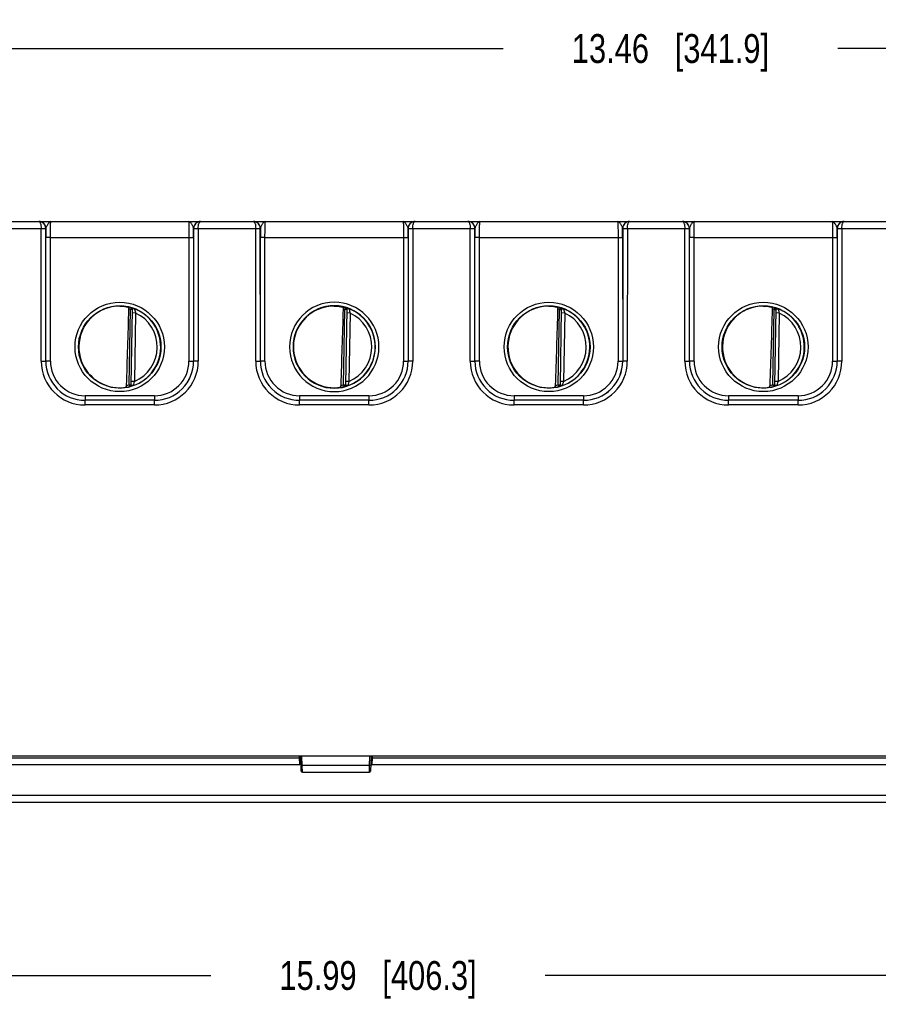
# Model space of a CAD drawing. Header units: inches. Extents: x 0 to 34, y 0 to 22.
# Tile 3 of 97: x 10.4 to 14.2, y 5.3 to 9.5. Entities that reach past the tile are written whole.
import ezdxf

# ---------------------------------------------------------------- set-up
doc = ezdxf.new("R2010")
doc.units = ezdxf.units.IN
doc.header["$LTSCALE"] = 1.87
doc.header["$MEASUREMENT"] = 0
doc.layers.get('0').update_dxf_attribs({"linetype": 'CONTINUOUS'})
doc.layers.add('DIMENSIONS', color=7, linetype='CONTINUOUS')
doc.styles.get("Standard").update_dxf_attribs({"font": 'txt', "width": 0.8})
doc.dimstyles.new('DIMSTYLE_3', dxfattribs={"dimtxt": 0.125, "dimasz": 0.18, "dimexe": 0.125, "dimexo": 0.0625, "dimgap": 0.0625, "dimtad": 0, "dimtih": 1, "dimtoh": 1, "dimzin": 4, "dimdsep": 46, "dimtxsty": 'STANDARD', "dimblk": '_FILLED', "dimblk1": '_FILLED', "dimblk2": '_FILLED', "dimcen": 0.09, "dimadec": 0, "dimazin": 0, "dimtp": 0.001, "dimtm": 0.001, "dimtfac": 1, "dimtofl": 0, "dimtmove": 0, "dimatfit": 3, "dimldrblk": '_FILLED', "dimfxl": 1, "dimtolj": 1, "dimtzin": 4, "dimarcsym": 0})

# ---------------------------------------------------------------- blocks, each defined once
blk = doc.blocks.new('_FILLED')
at = {"color": 0, "linetype": 'BYBLOCK'}
blk.add_solid([(0, 0), (-1, 0.174), (-1, -0.174)], dxfattribs=at)
blk = doc.blocks.new('*D34')
at = {"layer": 'DIMENSIONS', "color": 2, "linetype": 'CONTINUOUS'}
for p, q in [((19.9888, 6.9074), (19.9888, 5.2647)), ((3.9946, 6.2424), (3.9946, 5.2647)), ((3.9946, 5.3897), (11.2667, 5.3897)), ((19.9888, 5.3897), (12.7167, 5.3897))]:
    blk.add_line(p, q, dxfattribs=at)
at = {"layer": 'DIMENSIONS', "color": 2, "linetype": 'CONTINUOUS', "xscale": 0.18, "yscale": 0.18, "zscale": 0.18, "rotation": 180}
blk.add_blockref('_FILLED', (3.9946, 5.3897), dxfattribs=at)
at = {"layer": 'DIMENSIONS', "color": 2, "linetype": 'CONTINUOUS', "xscale": 0.18, "yscale": 0.18, "zscale": 0.18}
blk.add_blockref('_FILLED', (19.9888, 5.3897), dxfattribs=at)
at = {"layer": 'DIMENSIONS', "color": 2, "linetype": 'CONTINUOUS', "insert": (11.9917, 5.4522), "char_height": 0.125, "width": 1.325, "attachment_point": 2, "line_spacing_factor": 0.9}
blk.add_mtext('15.99{\\Ftxt.shx;\\W1.000000;\\H0.125000; }[406.3]', dxfattribs=at)
blk = doc.blocks.new('*D39')
at = {"layer": 'DIMENSIONS', "color": 2, "linetype": 'CONTINUOUS'}
for p, q in [((6.5295, 7.4106), (6.5295, 9.5339)), ((19.9888, 7.0324), (19.9888, 9.5339)), ((6.5295, 9.4089), (12.5341, 9.4089)), ((19.9888, 9.4089), (13.9841, 9.4089))]:
    blk.add_line(p, q, dxfattribs=at)
at = {"layer": 'DIMENSIONS', "color": 2, "linetype": 'CONTINUOUS', "xscale": 0.18, "yscale": 0.18, "zscale": 0.18, "rotation": 180}
blk.add_blockref('_FILLED', (6.5295, 9.4089), dxfattribs=at)
at = {"layer": 'DIMENSIONS', "color": 2, "linetype": 'CONTINUOUS', "xscale": 0.18, "yscale": 0.18, "zscale": 0.18}
blk.add_blockref('_FILLED', (19.9888, 9.4089), dxfattribs=at)
at = {"layer": 'DIMENSIONS', "color": 2, "linetype": 'CONTINUOUS', "insert": (13.2591, 9.4714), "char_height": 0.125, "width": 1.325, "attachment_point": 2, "line_spacing_factor": 0.9}
blk.add_mtext('13.46{\\Ftxt.shx;\\W1.000000;\\H0.125000; }[341.9]', dxfattribs=at)

msp = doc.modelspace()

# ---------------------------------------------------------------- linework, layer by layer
at = {"color": 7, "linetype": 'CONTINUOUS'}
for p, q in [((10.2823, 8.6286), (10.5313, 8.6286)), ((10.2921, 8.6589), (10.5215, 8.6589)), ((10.5217, 8.6589), (11.2218, 8.6589)), ((10.5313, 8.6286), (10.5513, 8.6289)), ((10.5314, 8.0533), (10.5313, 8.6286)), ((10.5514, 8.0535), (10.5513, 8.6289)), ((11.1815, 8.6589), (11.1811, 8.6589)), ((11.1923, 8.6289), (11.1922, 8.0535)), ((11.1923, 8.6289), (11.2123, 8.6286)), ((11.2123, 8.6286), (11.2122, 8.0533)), ((11.2123, 8.6286), (11.4613, 8.6286)), ((11.2221, 8.6589), (11.4515, 8.6589)), ((11.4517, 8.6589), (12.1518, 8.6589)), ((11.4613, 8.6286), (11.4813, 8.6289)), ((11.4614, 8.0533), (11.4613, 8.6286)), ((11.4814, 8.0535), (11.4813, 8.6289)), ((12.1223, 8.6289), (12.1222, 8.0535)), ((12.1223, 8.6289), (12.1423, 8.6286)), ((12.1423, 8.6286), (12.1422, 8.0533)), ((12.1423, 8.6286), (12.3913, 8.6286)), ((12.1521, 8.6589), (12.3815, 8.6589)), ((12.3817, 8.6589), (13.0818, 8.6589)), ((12.3913, 8.6286), (12.4113, 8.6289)), ((12.3914, 8.0533), (12.3913, 8.6286)), ((12.4114, 8.0535), (12.4113, 8.6289)), ((13.0523, 8.6289), (13.0522, 8.0535)), ((13.0523, 8.6289), (13.0723, 8.6286)), ((13.0723, 8.6286), (13.0722, 8.0533)), ((13.0723, 8.6286), (13.3213, 8.6286)), ((13.0821, 8.6589), (13.3115, 8.6589)), ((13.3117, 8.6589), (14.0118, 8.6589)), ((13.3213, 8.6286), (13.3413, 8.6289)), ((13.3214, 8.0533), (13.3213, 8.6286)), ((13.3414, 8.0535), (13.3413, 8.6289)), ((13.9823, 8.6289), (13.9822, 8.0535)), ((13.9823, 8.6289), (14.0023, 8.6286)), ((14.0023, 8.6286), (14.0022, 8.0533)), ((14.0023, 8.6286), (14.2513, 8.6286)), ((14.0121, 8.6589), (14.2415, 8.6589)), ((10.5515, 8.0536), (10.5515, 8.5897)), ((10.5715, 8.5895), (10.5515, 8.5897)), ((10.5715, 8.0534), (10.5715, 8.5895)), ((10.5715, 8.5895), (11.172, 8.5895)), ((11.172, 8.5895), (11.192, 8.5897)), ((11.172, 8.5895), (11.1721, 8.0534)), ((11.192, 8.5897), (11.1921, 8.0536)), ((11.4815, 8.0536), (11.4815, 8.5897)), ((11.5015, 8.5895), (11.4815, 8.5897)), ((11.5015, 8.0534), (11.5015, 8.5895)), ((11.5015, 8.5895), (12.102, 8.5895)), ((12.102, 8.5895), (12.122, 8.5897)), ((12.102, 8.5895), (12.1021, 8.0534)), ((12.122, 8.5897), (12.1221, 8.0536)), ((12.4115, 8.0536), (12.4115, 8.5897)), ((12.4315, 8.5895), (12.4115, 8.5897)), ((12.4315, 8.0534), (12.4315, 8.5895)), ((12.4315, 8.5895), (13.032, 8.5895)), ((13.032, 8.5895), (13.052, 8.5897)), ((13.032, 8.5895), (13.0321, 8.0534)), ((13.052, 8.5897), (13.0521, 8.0536)), ((13.3415, 8.0536), (13.3415, 8.5897)), ((13.3615, 8.5895), (13.3415, 8.5897)), ((13.3615, 8.0534), (13.3615, 8.5895)), ((13.3615, 8.5895), (13.962, 8.5895)), ((13.962, 8.5895), (13.982, 8.5897)), ((13.962, 8.5895), (13.9621, 8.0534)), ((13.982, 8.5897), (13.9821, 8.0536)), ((10.9204, 8.2848), (10.9182, 8.2773)), ((10.9204, 8.2852), (10.9204, 8.2848)), ((11.8504, 8.2848), (11.8482, 8.2773)), ((11.8504, 8.2852), (11.8504, 8.2848)), ((12.7782, 8.2773), (12.7804, 8.2848)), ((12.7804, 8.2848), (12.7804, 8.2852)), ((13.7082, 8.2773), (13.7104, 8.2848)), ((13.7104, 8.2848), (13.7104, 8.2852)), ((10.9125, 7.951), (10.9182, 8.2773)), ((10.9261, 8.2771), (10.9182, 8.2773)), ((10.9261, 8.2775), (10.9204, 7.9505)), ((10.9409, 8.2621), (10.9259, 8.2623)), ((10.9409, 8.2621), (10.9357, 7.9654)), ((11.8425, 7.951), (11.8482, 8.2773)), ((11.8561, 8.2771), (11.8482, 8.2773)), ((11.8561, 8.2775), (11.8504, 7.9505)), ((11.8709, 8.2621), (11.8559, 8.2623)), ((11.8709, 8.2621), (11.8657, 7.9654)), ((12.7725, 7.951), (12.7782, 8.2773)), ((12.7782, 8.2773), (12.7861, 8.2771)), ((12.7861, 8.2775), (12.7804, 7.9505)), ((12.8009, 8.2621), (12.7859, 8.2623)), ((12.8009, 8.2621), (12.7957, 7.9654)), ((13.7025, 7.951), (13.7082, 8.2773)), ((13.7082, 8.2773), (13.7161, 8.2771)), ((13.7161, 8.2775), (13.7104, 7.9505)), ((13.7309, 8.2621), (13.7159, 8.2623)), ((13.7309, 8.2621), (13.7257, 7.9654)), ((10.5314, 8.0533), (10.5514, 8.0535)), ((10.5514, 8.0535), (10.5515, 8.0536)), ((10.5715, 8.0534), (10.5515, 8.0536)), ((11.1721, 8.0534), (11.1921, 8.0536)), ((11.1922, 8.0535), (11.1921, 8.0536)), ((11.2122, 8.0533), (11.1922, 8.0535)), ((11.4614, 8.0533), (11.4814, 8.0535)), ((11.4814, 8.0535), (11.4815, 8.0536)), ((11.5015, 8.0534), (11.4815, 8.0536)), ((12.1021, 8.0534), (12.1221, 8.0536)), ((12.1222, 8.0535), (12.1221, 8.0536)), ((12.1422, 8.0533), (12.1222, 8.0535)), ((12.3914, 8.0533), (12.4114, 8.0535)), ((12.4114, 8.0535), (12.4115, 8.0536)), ((12.4315, 8.0534), (12.4115, 8.0536)), ((13.0321, 8.0534), (13.0521, 8.0536)), ((13.0522, 8.0535), (13.0521, 8.0536)), ((13.0722, 8.0533), (13.0522, 8.0535)), ((13.3214, 8.0533), (13.3414, 8.0535)), ((13.3414, 8.0535), (13.3415, 8.0536)), ((13.3615, 8.0534), (13.3415, 8.0536)), ((13.9621, 8.0534), (13.9821, 8.0536)), ((13.9822, 8.0535), (13.9821, 8.0536)), ((14.0022, 8.0533), (13.9822, 8.0535)), ((10.9125, 7.951), (10.9144, 7.9434)), ((10.9125, 7.951), (10.9204, 7.9509)), ((10.9144, 7.943), (10.9144, 7.9434)), ((10.9357, 7.9654), (10.9207, 7.9657)), ((11.8425, 7.951), (11.8444, 7.9434)), ((11.8425, 7.951), (11.8504, 7.9509)), ((11.8444, 7.943), (11.8444, 7.9434)), ((11.8657, 7.9654), (11.8507, 7.9657)), ((12.7725, 7.951), (12.7804, 7.9509)), ((12.7725, 7.951), (12.7744, 7.9434)), ((12.7744, 7.943), (12.7744, 7.9434)), ((12.7957, 7.9654), (12.7807, 7.9657)), ((13.7025, 7.951), (13.7104, 7.9509)), ((13.7025, 7.951), (13.7044, 7.9434)), ((13.7044, 7.943), (13.7044, 7.9434)), ((13.7257, 7.9654), (13.7107, 7.9657)), ((10.7214, 7.9034), (10.7214, 7.8836)), ((11.0221, 7.9034), (10.7214, 7.9034)), ((11.0221, 7.9034), (11.0221, 7.8836)), ((11.6514, 7.9034), (11.6514, 7.8836)), ((11.9521, 7.9034), (11.6514, 7.9034)), ((11.9521, 7.9034), (11.9521, 7.8836)), ((12.5814, 7.9034), (12.5814, 7.8836)), ((12.8821, 7.9034), (12.5814, 7.9034)), ((12.8821, 7.9034), (12.8821, 7.8836)), ((13.8121, 7.9034), (13.5114, 7.9034)), ((13.5114, 7.9034), (13.5114, 7.8836)), ((13.8121, 7.9034), (13.8121, 7.8836)), ((10.7214, 7.8835), (10.7214, 7.8836)), ((11.0221, 7.8836), (10.7214, 7.8836)), ((10.7214, 7.8634), (10.7214, 7.8835)), ((11.0222, 7.8835), (10.7214, 7.8835)), ((11.0222, 7.8634), (10.7214, 7.8634)), ((11.0222, 7.8835), (11.0221, 7.8836)), ((11.0222, 7.8634), (11.0222, 7.8835)), ((11.6514, 7.8835), (11.6514, 7.8836)), ((11.9521, 7.8836), (11.6514, 7.8836)), ((11.6514, 7.8634), (11.6514, 7.8835)), ((11.9522, 7.8835), (11.6514, 7.8835)), ((11.9522, 7.8634), (11.6514, 7.8634)), ((11.9522, 7.8835), (11.9521, 7.8836)), ((11.9522, 7.8634), (11.9522, 7.8835)), ((12.5814, 7.8835), (12.5814, 7.8836)), ((12.8821, 7.8836), (12.5814, 7.8836)), ((12.5814, 7.8634), (12.5814, 7.8835)), ((12.8822, 7.8835), (12.5814, 7.8835)), ((12.8822, 7.8634), (12.5814, 7.8634)), ((12.8822, 7.8835), (12.8821, 7.8836)), ((12.8822, 7.8634), (12.8822, 7.8835)), ((13.8121, 7.8836), (13.5114, 7.8836)), ((13.5114, 7.8835), (13.5114, 7.8836)), ((13.8122, 7.8835), (13.5114, 7.8835)), ((13.5114, 7.8634), (13.5114, 7.8835)), ((13.8122, 7.8634), (13.5114, 7.8634)), ((13.8122, 7.8835), (13.8121, 7.8836)), ((13.8122, 7.8634), (13.8122, 7.8835)), ((19.9833, 6.3409), (3.9949, 6.3409)), ((7.3281, 6.3339), (11.6517, 6.3339)), ((11.6517, 6.3339), (11.6514, 6.3409)), ((11.6529, 6.3049), (11.6517, 6.3339)), ((11.6587, 6.2757), (11.6564, 6.3409)), ((11.6629, 6.2999), (11.6614, 6.3409)), ((11.9549, 6.2999), (11.9563, 6.3409)), ((11.9613, 6.3409), (11.959, 6.2757)), ((11.9661, 6.3339), (11.9649, 6.3049)), ((11.9663, 6.3409), (11.9661, 6.3339)), ((11.9661, 6.3339), (16.5447, 6.3339)), ((7.3269, 6.3049), (11.6529, 6.3049)), ((11.9549, 6.2999), (11.6629, 6.2999)), ((11.6637, 6.2709), (11.6629, 6.2999)), ((11.954, 6.2709), (11.9549, 6.2999)), ((11.9649, 6.3049), (16.5459, 6.3049)), ((11.6637, 6.2709), (11.954, 6.2709)), ((19.9832, 6.1697), (3.9946, 6.1697)), ((19.9532, 6.1397), (4.0246, 6.1397))]:
    msp.add_line(p, q, dxfattribs=at)
for centre, radius in [((10.8718, 8.115), 0.1937), ((10.8718, 8.1149), 0.1787), ((12.7318, 8.115), 0.1937), ((12.7318, 8.1149), 0.1787), ((13.6618, 8.115), 0.1937), ((13.6618, 8.1149), 0.1787)]:
    msp.add_circle(centre, radius, dxfattribs=at)
for centre, radius, start, end in [((10.5217, 8.6292), 0.0297, 88.3389, 89.9991), ((10.5217, 8.629), 0.0299, 86.3209, 88.3386), ((10.5217, 8.6289), 0.03, 359.9956, 86.3359), ((15.3477, 8.5893), 4.7961, 179.5267, 179.9952), ((11.2218, 8.6289), 0.03, 93.6673, 180.0048), ((6.6511, 8.5904), 4.5409, 359.9916, 0.4864), ((11.2219, 8.629), 0.0299, 91.6744, 93.6823), ((11.2218, 8.6292), 0.0298, 90.0009, 91.6742), ((11.4517, 8.6292), 0.0297, 88.3389, 89.9991), ((11.4517, 8.629), 0.0299, 86.3209, 88.3386), ((11.4517, 8.6289), 0.03, 359.9956, 86.3359), ((16.2777, 8.5893), 4.7961, 179.5267, 179.9952), ((12.1518, 8.6289), 0.03, 93.6673, 180.0048), ((7.5811, 8.5904), 4.5409, 359.9916, 0.4864), ((12.1519, 8.629), 0.0299, 91.6744, 93.6823), ((12.1518, 8.6292), 0.0298, 90.0009, 91.6742), ((12.3817, 8.6292), 0.0297, 88.3389, 89.9991), ((12.3817, 8.629), 0.0299, 86.3209, 88.3386), ((12.3817, 8.6289), 0.03, 359.9956, 86.3359), ((17.2077, 8.5893), 4.7961, 179.5267, 179.9952), ((13.0818, 8.6289), 0.03, 93.6673, 180.0048), ((8.5111, 8.5904), 4.5409, 359.9916, 0.4864), ((13.0819, 8.629), 0.0299, 91.6744, 93.6823), ((13.0818, 8.6292), 0.0298, 90.0009, 91.6742), ((13.3117, 8.6292), 0.0297, 88.3389, 89.9991), ((13.3117, 8.629), 0.0299, 86.3209, 88.3386), ((13.3117, 8.6289), 0.03, 359.9956, 86.3359), ((18.1377, 8.5893), 4.7961, 179.5267, 179.9952), ((14.0118, 8.6289), 0.03, 93.6673, 180.0048), ((9.4411, 8.5904), 4.5409, 359.9916, 0.4864), ((14.0119, 8.629), 0.0299, 91.6744, 93.6823), ((14.0118, 8.6292), 0.0298, 90.0009, 91.6742), ((10.8709, 8.1218), 0.1702, 89.6934, 97.5978), ((10.8718, 8.1149), 0.1768, 74.0306, 78.9352), ((10.9182, 8.2776), 0.00787, 359.0038, 74.0703), ((10.9182, 8.2773), 0.00787, 359.003, 74.039), ((11.8018, 8.115), 0.1937, 90, 270), ((11.8018, 8.1149), 0.1787, 90, 270), ((11.8009, 8.1218), 0.1702, 89.6934, 97.5978), ((11.8018, 8.115), 0.1937, 270, 90), ((11.8018, 8.1149), 0.1787, 270, 90), ((11.8018, 8.1149), 0.1768, 74.0306, 78.9352), ((11.8482, 8.2776), 0.00787, 359.0038, 74.0703), ((11.8482, 8.2773), 0.00787, 359.003, 74.039), ((12.7309, 8.1218), 0.1702, 89.6934, 97.5978), ((12.7318, 8.1149), 0.1768, 74.0306, 78.9352), ((12.7782, 8.2776), 0.00787, 359.0045, 74.0711), ((12.7782, 8.2773), 0.00787, 359.003, 74.039), ((13.6609, 8.1218), 0.1702, 89.6934, 97.5978), ((13.6618, 8.1149), 0.1768, 74.0306, 78.9352), ((13.7082, 8.2776), 0.00787, 359.0045, 74.0711), ((13.7082, 8.2773), 0.00787, 359.003, 74.039), ((-113.3284, 11.9862), 124.2954, 358.13849, 358.290847), ((10.8718, 8.1149), 0.1689, 74.0306, 76.3334), ((10.8718, 8.1149), 0.1776, 289.2043, 68.7983), ((10.8718, 8.1149), 0.1626, 293.1447, 64.8553), ((-112.3984, 11.9862), 124.2954, 358.13849, 358.290847), ((11.8018, 8.1149), 0.1689, 74.0306, 76.3334), ((11.8018, 8.1149), 0.1776, 289.2043, 68.7983), ((11.8018, 8.1149), 0.1626, 293.1447, 64.8553), ((-111.4684, 11.9862), 124.2954, 358.13849, 358.290847), ((12.7318, 8.1149), 0.1689, 74.0306, 76.3334), ((12.7318, 8.1149), 0.1776, 289.2043, 68.7983), ((12.7318, 8.1149), 0.1626, 293.1447, 64.8553), ((-110.5384, 11.9862), 124.2954, 358.13849, 358.290847), ((13.6618, 8.1149), 0.1689, 74.0306, 76.3334), ((13.6618, 8.1149), 0.1776, 289.2043, 68.7983), ((13.6618, 8.1149), 0.1626, 293.1447, 64.8553), ((10.7214, 8.0533), 0.19, 180.0118, 270.0063), ((10.7214, 8.0535), 0.17, 180.0096, 270.011), ((10.7214, 8.0535), 0.17, 179.9861, 269.9979), ((10.7214, 8.0533), 0.15, 179.9815, 270.0004), ((11.0221, 8.0535), 0.17, 270.0021, 0.0138), ((11.0221, 8.0533), 0.15, 269.9996, 0.0185), ((11.0222, 8.0535), 0.17, 269.9894, 359.9908), ((11.0222, 8.0533), 0.19, 269.9937, 359.9882), ((11.6514, 8.0533), 0.19, 180.0118, 270.0063), ((11.6514, 8.0535), 0.17, 180.0096, 270.011), ((11.6514, 8.0535), 0.17, 179.9861, 269.9979), ((11.6514, 8.0533), 0.15, 179.9815, 270.0004), ((11.9521, 8.0535), 0.17, 270.0021, 0.0138), ((11.9521, 8.0533), 0.15, 269.9996, 0.0185), ((11.9522, 8.0535), 0.17, 269.9894, 359.9908), ((11.9522, 8.0533), 0.19, 269.9937, 359.9882), ((12.5814, 8.0533), 0.19, 180.0118, 270.0063), ((12.5814, 8.0535), 0.17, 180.0096, 270.011), ((12.5814, 8.0535), 0.17, 179.9861, 269.9979), ((12.5814, 8.0533), 0.15, 179.9815, 270.0004), ((12.8821, 8.0535), 0.17, 270.0021, 0.0138), ((12.8821, 8.0533), 0.15, 269.9996, 0.0185), ((12.8822, 8.0535), 0.17, 269.9894, 359.9908), ((12.8822, 8.0533), 0.19, 269.9937, 359.9882), ((13.5114, 8.0533), 0.19, 180.0118, 270.0063), ((13.5114, 8.0535), 0.17, 180.0096, 270.011), ((13.5114, 8.0535), 0.17, 179.9861, 269.9979), ((13.5114, 8.0533), 0.15, 179.9815, 270.0004), ((13.8121, 8.0535), 0.17, 270.0021, 0.0138), ((13.8121, 8.0533), 0.15, 269.9996, 0.0185), ((13.8122, 8.0535), 0.17, 269.9894, 359.9908), ((13.8122, 8.0533), 0.19, 269.9937, 359.9882), ((10.8718, 8.1149), 0.1768, 277.0061, 283.9694), ((10.8718, 8.1149), 0.1689, 280.0967, 283.9685), ((10.9125, 7.951), 0.00787, 283.961, 358.9969), ((10.9125, 7.9507), 0.00787, 283.9297, 358.9962), ((11.8018, 8.1149), 0.1768, 277.0061, 283.9694), ((11.8018, 8.1149), 0.1689, 280.0967, 283.9685), ((11.8425, 7.951), 0.00787, 283.961, 358.9969), ((11.8425, 7.9507), 0.00787, 283.9297, 358.9962), ((12.7318, 8.1149), 0.1768, 277.0061, 283.9694), ((12.7318, 8.1149), 0.1689, 280.0967, 283.9685), ((12.7725, 7.951), 0.00787, 283.961, 358.9969), ((12.7725, 7.9507), 0.00787, 283.9297, 358.9962), ((13.6618, 8.1149), 0.1768, 277.0061, 283.9694), ((13.6618, 8.1149), 0.1689, 280.0967, 283.9685), ((13.7025, 7.951), 0.00787, 283.961, 358.9969), ((13.7025, 7.9507), 0.00787, 283.9297, 358.9962), ((10.8706, 8.1077), 0.1698, 260.3921, 270.4028), ((10.8707, 8.1039), 0.166, 270.3799, 277.8478), ((11.8006, 8.1077), 0.1698, 260.3921, 270.4028), ((11.8007, 8.1039), 0.166, 270.3799, 277.8478), ((12.7306, 8.1077), 0.1698, 260.3921, 270.4028), ((12.7307, 8.1039), 0.166, 270.3799, 277.8478), ((13.6606, 8.1077), 0.1698, 260.3921, 270.4028), ((13.6607, 8.1039), 0.166, 270.3799, 277.8478), ((11.6529, 6.2999), 0.005, 2, 90), ((11.9649, 6.2999), 0.005, 90, 178), ((11.6637, 6.2759), 0.005, 182, 270), ((11.954, 6.2759), 0.005, 270, 358)]:
    msp.add_arc(centre, radius, start, end, dxfattribs=at)
for centre in [(10.8718, 8.115), (11.8018, 8.115), (12.7318, 8.115), (13.6618, 8.115)]:
    msp.add_ellipse(centre, major_axis=(0, 0.1771), ratio=1, start_param=0.132587, end_param=2.974099, dxfattribs=at)
for points, knots in [([(10.5513, 8.6289), (10.5513, 8.6329), (10.5497, 8.6409), (10.5429, 8.6509), (10.533, 8.6574), (10.5253, 8.6589), (10.5215, 8.6589)], [0, 0, 0, 0, 0.256492, 0.508974, 0.756216, 1, 1, 1, 1]), ([(10.5215, 8.6589), (10.5229, 8.6589), (10.5252, 8.6571), (10.527, 8.6538), (10.5292, 8.6484), (10.5309, 8.6399), (10.5313, 8.6326), (10.5313, 8.6286)], [0, 0, 0, 0, 0.128982, 0.224559, 0.343845, 0.645468, 1, 1, 1, 1]), ([(10.5731, 8.6589), (10.571, 8.6589), (10.5675, 8.657), (10.5639, 8.6532), (10.5609, 8.6491), (10.558, 8.6444), (10.5552, 8.6393), (10.5528, 8.6342), (10.5518, 8.6306), (10.5517, 8.6289)], [0, 0, 0, 0, 0.168521, 0.280181, 0.411726, 0.559028, 0.714405, 0.866307, 1, 1, 1, 1]), ([(10.5715, 8.5895), (10.5715, 8.594), (10.5716, 8.6029), (10.5716, 8.6158), (10.5718, 8.6276), (10.572, 8.638), (10.5722, 8.6455), (10.5724, 8.6505), (10.5725, 8.6534), (10.5726, 8.6557), (10.5728, 8.6574), (10.5729, 8.6582), (10.573, 8.6589), (10.5731, 8.6589)], [0, 0, 0, 0, 0.195388, 0.382997, 0.55573, 0.707009, 0.831104, 0.881444, 0.92332, 0.956338, 0.9802, 0.994716, 1, 1, 1, 1]), ([(11.1919, 8.6289), (11.1918, 8.6306), (11.1907, 8.6342), (11.1884, 8.6393), (11.1856, 8.6444), (11.1826, 8.6491), (11.1796, 8.6532), (11.1761, 8.657), (11.1726, 8.6589), (11.1704, 8.6589)], [0, 0, 0, 0, 0.133701, 0.2856, 0.440977, 0.588274, 0.719819, 0.831497, 1, 1, 1, 1]), ([(11.1704, 8.6589), (11.1706, 8.6589), (11.1706, 8.6582), (11.1708, 8.6574), (11.1709, 8.6557), (11.1711, 8.6534), (11.1712, 8.6505), (11.1714, 8.6455), (11.1716, 8.638), (11.1718, 8.6276), (11.1719, 8.6158), (11.172, 8.6029), (11.172, 8.594), (11.172, 8.5895)], [0, 0, 0, 0, 0.00528, 0.019792, 0.043653, 0.076672, 0.118546, 0.168884, 0.292972, 0.444249, 0.616976, 0.804584, 1, 1, 1, 1]), ([(11.2221, 8.6589), (11.2183, 8.6589), (11.2106, 8.6574), (11.2007, 8.6509), (11.1939, 8.6409), (11.1923, 8.6329), (11.1923, 8.6289)], [0, 0, 0, 0, 0.243779, 0.49102, 0.743511, 1, 1, 1, 1]), ([(11.2123, 8.6287), (11.2123, 8.6326), (11.2127, 8.6399), (11.2144, 8.6484), (11.2165, 8.6538), (11.2184, 8.6571), (11.2207, 8.6589), (11.2221, 8.6589)], [0, 0, 0, 0, 0.354567, 0.656174, 0.775453, 0.871014, 1, 1, 1, 1]), ([(11.4813, 8.6289), (11.4813, 8.6329), (11.4797, 8.6409), (11.4729, 8.6509), (11.463, 8.6574), (11.4553, 8.6589), (11.4515, 8.6589)], [0, 0, 0, 0, 0.256492, 0.508974, 0.756216, 1, 1, 1, 1]), ([(11.4515, 8.6589), (11.4529, 8.6589), (11.4552, 8.6571), (11.457, 8.6538), (11.4592, 8.6484), (11.4609, 8.6399), (11.4613, 8.6326), (11.4613, 8.6286)], [0, 0, 0, 0, 0.128982, 0.224559, 0.343845, 0.645468, 1, 1, 1, 1]), ([(11.5031, 8.6589), (11.501, 8.6589), (11.4975, 8.657), (11.4939, 8.6532), (11.4909, 8.6491), (11.488, 8.6444), (11.4852, 8.6393), (11.4828, 8.6342), (11.4818, 8.6306), (11.4817, 8.6289)], [0, 0, 0, 0, 0.168521, 0.280181, 0.411726, 0.559028, 0.714405, 0.866307, 1, 1, 1, 1]), ([(11.5015, 8.5895), (11.5015, 8.594), (11.5016, 8.6029), (11.5016, 8.6158), (11.5018, 8.6276), (11.502, 8.638), (11.5022, 8.6455), (11.5024, 8.6505), (11.5025, 8.6534), (11.5026, 8.6557), (11.5028, 8.6574), (11.5029, 8.6582), (11.503, 8.6589), (11.5031, 8.6589)], [0, 0, 0, 0, 0.195388, 0.382997, 0.55573, 0.707009, 0.831104, 0.881444, 0.92332, 0.956338, 0.9802, 0.994716, 1, 1, 1, 1]), ([(12.1219, 8.6289), (12.1218, 8.6306), (12.1207, 8.6342), (12.1184, 8.6393), (12.1156, 8.6444), (12.1126, 8.6491), (12.1096, 8.6532), (12.1061, 8.657), (12.1026, 8.6589), (12.1004, 8.6589)], [0, 0, 0, 0, 0.133701, 0.2856, 0.440977, 0.588274, 0.719819, 0.831497, 1, 1, 1, 1]), ([(12.1004, 8.6589), (12.1006, 8.6589), (12.1006, 8.6582), (12.1008, 8.6574), (12.1009, 8.6557), (12.1011, 8.6534), (12.1012, 8.6505), (12.1014, 8.6455), (12.1016, 8.638), (12.1018, 8.6276), (12.1019, 8.6158), (12.102, 8.6029), (12.102, 8.594), (12.102, 8.5895)], [0, 0, 0, 0, 0.00528, 0.019792, 0.043653, 0.076672, 0.118546, 0.168884, 0.292972, 0.444249, 0.616976, 0.804584, 1, 1, 1, 1]), ([(12.1521, 8.6589), (12.1483, 8.6589), (12.1406, 8.6574), (12.1307, 8.6509), (12.1239, 8.6409), (12.1223, 8.6329), (12.1223, 8.6289)], [0, 0, 0, 0, 0.243779, 0.49102, 0.743511, 1, 1, 1, 1]), ([(12.1423, 8.6287), (12.1423, 8.6326), (12.1427, 8.6399), (12.1444, 8.6484), (12.1465, 8.6538), (12.1484, 8.6571), (12.1507, 8.6589), (12.1521, 8.6589)], [0, 0, 0, 0, 0.354567, 0.656174, 0.775453, 0.871014, 1, 1, 1, 1]), ([(12.4113, 8.6289), (12.4113, 8.6329), (12.4097, 8.6409), (12.4029, 8.6509), (12.393, 8.6574), (12.3853, 8.6589), (12.3815, 8.6589)], [0, 0, 0, 0, 0.256492, 0.508974, 0.756216, 1, 1, 1, 1]), ([(12.3815, 8.6589), (12.3829, 8.6589), (12.3852, 8.6571), (12.387, 8.6538), (12.3892, 8.6484), (12.3909, 8.6399), (12.3913, 8.6326), (12.3913, 8.6286)], [0, 0, 0, 0, 0.128982, 0.224559, 0.343845, 0.645468, 1, 1, 1, 1]), ([(12.4331, 8.6589), (12.431, 8.6589), (12.4275, 8.657), (12.4239, 8.6532), (12.4209, 8.6491), (12.418, 8.6444), (12.4152, 8.6393), (12.4128, 8.6342), (12.4118, 8.6306), (12.4117, 8.6289)], [0, 0, 0, 0, 0.168521, 0.280181, 0.411726, 0.559028, 0.714405, 0.866307, 1, 1, 1, 1]), ([(12.4315, 8.5895), (12.4315, 8.594), (12.4316, 8.6029), (12.4316, 8.6158), (12.4318, 8.6276), (12.432, 8.638), (12.4322, 8.6455), (12.4324, 8.6505), (12.4325, 8.6534), (12.4326, 8.6557), (12.4328, 8.6574), (12.4329, 8.6582), (12.433, 8.6589), (12.4331, 8.6589)], [0, 0, 0, 0, 0.195388, 0.382997, 0.55573, 0.707009, 0.831104, 0.881444, 0.92332, 0.956338, 0.9802, 0.994716, 1, 1, 1, 1]), ([(13.0519, 8.6289), (13.0518, 8.6306), (13.0507, 8.6342), (13.0484, 8.6393), (13.0456, 8.6444), (13.0426, 8.6491), (13.0396, 8.6532), (13.0361, 8.657), (13.0326, 8.6589), (13.0304, 8.6589)], [0, 0, 0, 0, 0.133701, 0.2856, 0.440977, 0.588274, 0.719819, 0.831497, 1, 1, 1, 1]), ([(13.0304, 8.6589), (13.0306, 8.6589), (13.0306, 8.6582), (13.0308, 8.6574), (13.0309, 8.6557), (13.0311, 8.6534), (13.0312, 8.6505), (13.0314, 8.6455), (13.0316, 8.638), (13.0318, 8.6276), (13.0319, 8.6158), (13.032, 8.6029), (13.032, 8.594), (13.032, 8.5895)], [0, 0, 0, 0, 0.00528, 0.019792, 0.043653, 0.076672, 0.118546, 0.168884, 0.292972, 0.444249, 0.616976, 0.804584, 1, 1, 1, 1]), ([(13.0821, 8.6589), (13.0783, 8.6589), (13.0706, 8.6574), (13.0607, 8.6509), (13.0539, 8.6409), (13.0523, 8.6329), (13.0523, 8.6289)], [0, 0, 0, 0, 0.243779, 0.49102, 0.743511, 1, 1, 1, 1]), ([(13.0723, 8.6287), (13.0723, 8.6326), (13.0727, 8.6399), (13.0744, 8.6484), (13.0765, 8.6538), (13.0784, 8.6571), (13.0807, 8.6589), (13.0821, 8.6589)], [0, 0, 0, 0, 0.354567, 0.656174, 0.775453, 0.871014, 1, 1, 1, 1]), ([(13.3413, 8.6289), (13.3413, 8.6329), (13.3397, 8.6409), (13.3329, 8.6509), (13.323, 8.6574), (13.3153, 8.6589), (13.3115, 8.6589)], [0, 0, 0, 0, 0.256492, 0.508974, 0.756216, 1, 1, 1, 1]), ([(13.3115, 8.6589), (13.3129, 8.6589), (13.3152, 8.6571), (13.317, 8.6538), (13.3192, 8.6484), (13.3209, 8.6399), (13.3213, 8.6326), (13.3213, 8.6286)], [0, 0, 0, 0, 0.128982, 0.224559, 0.343845, 0.645468, 1, 1, 1, 1]), ([(13.3631, 8.6589), (13.361, 8.6589), (13.3575, 8.657), (13.3539, 8.6532), (13.3509, 8.6491), (13.348, 8.6444), (13.3452, 8.6393), (13.3428, 8.6342), (13.3418, 8.6306), (13.3417, 8.6289)], [0, 0, 0, 0, 0.168521, 0.280181, 0.411726, 0.559028, 0.714405, 0.866307, 1, 1, 1, 1]), ([(13.3615, 8.5895), (13.3615, 8.594), (13.3616, 8.6029), (13.3616, 8.6158), (13.3618, 8.6276), (13.362, 8.638), (13.3622, 8.6455), (13.3624, 8.6505), (13.3625, 8.6534), (13.3626, 8.6557), (13.3628, 8.6574), (13.3629, 8.6582), (13.363, 8.6589), (13.3631, 8.6589)], [0, 0, 0, 0, 0.195388, 0.382997, 0.55573, 0.707009, 0.831104, 0.881444, 0.92332, 0.956338, 0.9802, 0.994716, 1, 1, 1, 1]), ([(13.9819, 8.6289), (13.9818, 8.6306), (13.9807, 8.6342), (13.9784, 8.6393), (13.9756, 8.6444), (13.9726, 8.6491), (13.9696, 8.6532), (13.9661, 8.657), (13.9626, 8.6589), (13.9604, 8.6589)], [0, 0, 0, 0, 0.133701, 0.2856, 0.440977, 0.588274, 0.719819, 0.831497, 1, 1, 1, 1]), ([(13.9604, 8.6589), (13.9606, 8.6589), (13.9606, 8.6582), (13.9608, 8.6574), (13.9609, 8.6557), (13.9611, 8.6534), (13.9612, 8.6505), (13.9614, 8.6455), (13.9616, 8.638), (13.9618, 8.6276), (13.9619, 8.6158), (13.962, 8.6029), (13.962, 8.594), (13.962, 8.5895)], [0, 0, 0, 0, 0.00528, 0.019792, 0.043653, 0.076672, 0.118546, 0.168884, 0.292972, 0.444249, 0.616976, 0.804584, 1, 1, 1, 1]), ([(14.0121, 8.6589), (14.0083, 8.6589), (14.0006, 8.6574), (13.9907, 8.6509), (13.9839, 8.6409), (13.9823, 8.6329), (13.9823, 8.6289)], [0, 0, 0, 0, 0.243779, 0.49102, 0.743511, 1, 1, 1, 1]), ([(14.0023, 8.6287), (14.0023, 8.6326), (14.0027, 8.6399), (14.0044, 8.6484), (14.0065, 8.6538), (14.0084, 8.6571), (14.0107, 8.6589), (14.0121, 8.6589)], [0, 0, 0, 0, 0.354567, 0.656174, 0.775453, 0.871014, 1, 1, 1, 1]), ([(10.8718, 8.292), (10.875, 8.292), (10.8863, 8.2916), (10.8977, 8.2901), (10.9057, 8.2884)], [0, 0, 0, 0, 0.278832, 1, 1, 1, 1]), ([(10.9117, 8.279), (10.9117, 8.2812), (10.9109, 8.2854), (10.9074, 8.288), (10.9057, 8.2884)], [0, 0, 0, 0, 0.563337, 1, 1, 1, 1]), ([(10.936, 8.2805), (10.934, 8.2812), (10.931, 8.2823), (10.9273, 8.2834), (10.925, 8.2841), (10.9231, 8.2846), (10.9219, 8.2849), (10.9211, 8.2851), (10.9207, 8.2852), (10.9206, 8.2852), (10.9204, 8.2852), (10.9204, 8.2852)], [0, 0, 0, 0, 0.401095, 0.572453, 0.719519, 0.83887, 0.927224, 0.958829, 0.981611, 0.995317, 1, 1, 1, 1]), ([(11.8018, 8.292), (11.805, 8.292), (11.8163, 8.2916), (11.8277, 8.2901), (11.8357, 8.2884)], [0, 0, 0, 0, 0.278832, 1, 1, 1, 1]), ([(11.8417, 8.279), (11.8417, 8.2812), (11.8409, 8.2854), (11.8374, 8.288), (11.8357, 8.2884)], [0, 0, 0, 0, 0.563337, 1, 1, 1, 1]), ([(11.866, 8.2805), (11.864, 8.2812), (11.861, 8.2823), (11.8573, 8.2834), (11.855, 8.2841), (11.8531, 8.2846), (11.8519, 8.2849), (11.8511, 8.2851), (11.8507, 8.2852), (11.8506, 8.2852), (11.8504, 8.2852), (11.8504, 8.2852)], [0, 0, 0, 0, 0.401095, 0.572453, 0.719519, 0.83887, 0.927224, 0.958829, 0.981611, 0.995317, 1, 1, 1, 1]), ([(12.7318, 8.292), (12.735, 8.292), (12.7463, 8.2916), (12.7577, 8.2901), (12.7657, 8.2884)], [0, 0, 0, 0, 0.278832, 1, 1, 1, 1]), ([(12.7717, 8.279), (12.7717, 8.2812), (12.7709, 8.2854), (12.7674, 8.288), (12.7657, 8.2884)], [0, 0, 0, 0, 0.563337, 1, 1, 1, 1]), ([(12.7804, 8.2852), (12.7804, 8.2852), (12.7806, 8.2852), (12.7807, 8.2852), (12.7811, 8.2851), (12.7819, 8.2849), (12.7831, 8.2846), (12.785, 8.2841), (12.7873, 8.2834), (12.791, 8.2823), (12.794, 8.2812), (12.796, 8.2805)], [0, 0, 0, 0, 0.004691, 0.018386, 0.041162, 0.072769, 0.161122, 0.280471, 0.427535, 0.598893, 1, 1, 1, 1]), ([(13.6618, 8.292), (13.665, 8.292), (13.6763, 8.2916), (13.6877, 8.2901), (13.6957, 8.2884)], [0, 0, 0, 0, 0.278832, 1, 1, 1, 1]), ([(13.7017, 8.279), (13.7017, 8.2812), (13.7009, 8.2854), (13.6974, 8.288), (13.6957, 8.2884)], [0, 0, 0, 0, 0.563337, 1, 1, 1, 1]), ([(13.7104, 8.2852), (13.7104, 8.2852), (13.7106, 8.2852), (13.7107, 8.2852), (13.7111, 8.2851), (13.7119, 8.2849), (13.7131, 8.2846), (13.715, 8.2841), (13.7173, 8.2834), (13.721, 8.2823), (13.724, 8.2812), (13.726, 8.2805)], [0, 0, 0, 0, 0.004691, 0.018386, 0.041162, 0.072769, 0.161122, 0.280471, 0.427535, 0.598893, 1, 1, 1, 1]), ([(10.936, 8.2805), (10.934, 8.2812), (10.9306, 8.2804), (10.9274, 8.2792), (10.9261, 8.2781), (10.9261, 8.2775)], [0, 0, 0, 0, 0.593959, 0.845159, 1, 1, 1, 1]), ([(10.936, 8.2805), (10.9361, 8.2799), (10.9376, 8.2737), (10.9392, 8.2676), (10.9409, 8.2621)], [0, 0, 0, 0, 0.097081, 1, 1, 1, 1]), ([(11.866, 8.2805), (11.864, 8.2812), (11.8606, 8.2804), (11.8574, 8.2792), (11.8561, 8.2781), (11.8561, 8.2775)], [0, 0, 0, 0, 0.593959, 0.845159, 1, 1, 1, 1]), ([(11.866, 8.2805), (11.8661, 8.2799), (11.8676, 8.2737), (11.8692, 8.2676), (11.8709, 8.2621)], [0, 0, 0, 0, 0.097081, 1, 1, 1, 1]), ([(12.7861, 8.2775), (12.7861, 8.2781), (12.7874, 8.2792), (12.7906, 8.2804), (12.794, 8.2812), (12.796, 8.2805)], [0, 0, 0, 0, 0.15483, 0.406028, 1, 1, 1, 1]), ([(12.796, 8.2805), (12.7961, 8.2799), (12.7976, 8.2737), (12.7992, 8.2676), (12.8009, 8.2621)], [0, 0, 0, 0, 0.097081, 1, 1, 1, 1]), ([(13.7161, 8.2775), (13.7161, 8.2781), (13.7174, 8.2792), (13.7206, 8.2804), (13.724, 8.2812), (13.726, 8.2805)], [0, 0, 0, 0, 0.15483, 0.406028, 1, 1, 1, 1]), ([(13.726, 8.2805), (13.7261, 8.2799), (13.7276, 8.2737), (13.7292, 8.2676), (13.7309, 8.2621)], [0, 0, 0, 0, 0.097081, 1, 1, 1, 1]), ([(10.8933, 7.9395), (10.8953, 7.9397), (10.8995, 7.9418), (10.9013, 7.9463), (10.9014, 7.9486)], [0, 0, 0, 0, 0.456861, 1, 1, 1, 1]), ([(10.9302, 7.9472), (10.9281, 7.9465), (10.9251, 7.9456), (10.9214, 7.9445), (10.9191, 7.9439), (10.9172, 7.9435), (10.9159, 7.9432), (10.9152, 7.9431), (10.9148, 7.943), (10.9146, 7.943), (10.9144, 7.943), (10.9144, 7.943)], [0, 0, 0, 0, 0.401092, 0.572468, 0.719558, 0.838922, 0.927274, 0.958866, 0.981632, 0.995322, 1, 1, 1, 1]), ([(10.9302, 7.9472), (10.9281, 7.9466), (10.9248, 7.9475), (10.9217, 7.9488), (10.9204, 7.95), (10.9204, 7.9505)], [0, 0, 0, 0, 0.59398, 0.845196, 1, 1, 1, 1]), ([(10.9357, 7.9654), (10.935, 7.9633), (10.933, 7.9573), (10.9313, 7.9512), (10.9302, 7.9472)], [0, 0, 0, 0, 0.346256, 1, 1, 1, 1]), ([(11.8233, 7.9395), (11.8253, 7.9397), (11.8295, 7.9418), (11.8313, 7.9463), (11.8314, 7.9486)], [0, 0, 0, 0, 0.456861, 1, 1, 1, 1]), ([(11.8602, 7.9472), (11.8581, 7.9465), (11.8551, 7.9456), (11.8514, 7.9445), (11.8491, 7.9439), (11.8472, 7.9435), (11.8459, 7.9432), (11.8452, 7.9431), (11.8448, 7.943), (11.8446, 7.943), (11.8444, 7.943), (11.8444, 7.943)], [0, 0, 0, 0, 0.401092, 0.572468, 0.719558, 0.838922, 0.927274, 0.958866, 0.981632, 0.995322, 1, 1, 1, 1]), ([(11.8602, 7.9472), (11.8581, 7.9466), (11.8548, 7.9475), (11.8517, 7.9488), (11.8504, 7.95), (11.8504, 7.9505)], [0, 0, 0, 0, 0.59398, 0.845196, 1, 1, 1, 1]), ([(11.8657, 7.9654), (11.865, 7.9633), (11.863, 7.9573), (11.8613, 7.9512), (11.8602, 7.9472)], [0, 0, 0, 0, 0.346256, 1, 1, 1, 1]), ([(12.7533, 7.9395), (12.7553, 7.9397), (12.7595, 7.9418), (12.7613, 7.9463), (12.7614, 7.9486)], [0, 0, 0, 0, 0.456861, 1, 1, 1, 1]), ([(12.7902, 7.9472), (12.7881, 7.9465), (12.7851, 7.9456), (12.7814, 7.9445), (12.7791, 7.9439), (12.7772, 7.9435), (12.7759, 7.9432), (12.7752, 7.9431), (12.7748, 7.943), (12.7746, 7.943), (12.7744, 7.943), (12.7744, 7.943)], [0, 0, 0, 0, 0.401092, 0.572468, 0.719558, 0.838922, 0.927274, 0.958866, 0.981632, 0.995322, 1, 1, 1, 1]), ([(12.7902, 7.9472), (12.7881, 7.9466), (12.7848, 7.9475), (12.7817, 7.9488), (12.7804, 7.95), (12.7804, 7.9505)], [0, 0, 0, 0, 0.59398, 0.845196, 1, 1, 1, 1]), ([(12.7957, 7.9654), (12.795, 7.9633), (12.793, 7.9573), (12.7913, 7.9512), (12.7902, 7.9472)], [0, 0, 0, 0, 0.346256, 1, 1, 1, 1]), ([(13.6833, 7.9395), (13.6853, 7.9397), (13.6895, 7.9418), (13.6913, 7.9463), (13.6914, 7.9486)], [0, 0, 0, 0, 0.456861, 1, 1, 1, 1]), ([(13.7202, 7.9472), (13.7181, 7.9465), (13.7151, 7.9456), (13.7114, 7.9445), (13.7091, 7.9439), (13.7072, 7.9435), (13.7059, 7.9432), (13.7052, 7.9431), (13.7048, 7.943), (13.7046, 7.943), (13.7044, 7.943), (13.7044, 7.943)], [0, 0, 0, 0, 0.401092, 0.572468, 0.719558, 0.838922, 0.927274, 0.958866, 0.981632, 0.995322, 1, 1, 1, 1]), ([(13.7202, 7.9472), (13.7181, 7.9466), (13.7148, 7.9475), (13.7117, 7.9488), (13.7104, 7.95), (13.7104, 7.9505)], [0, 0, 0, 0, 0.59398, 0.845196, 1, 1, 1, 1]), ([(13.7257, 7.9654), (13.725, 7.9633), (13.723, 7.9573), (13.7213, 7.9512), (13.7202, 7.9472)], [0, 0, 0, 0, 0.346256, 1, 1, 1, 1]), ([(11.6517, 6.3339), (11.6529, 6.3339), (11.6546, 6.3341), (11.6559, 6.3338), (11.6567, 6.334), (11.6567, 6.3339)], [0, 0, 0, 0, 0.706266, 0.92269, 1, 1, 1, 1]), ([(11.9661, 6.3339), (11.9649, 6.3339), (11.9631, 6.3341), (11.9619, 6.3338), (11.9611, 6.334), (11.9611, 6.3339)], [0, 0, 0, 0, 0.706266, 0.92269, 1, 1, 1, 1]), ([(11.6629, 6.2999), (11.6617, 6.2998), (11.6599, 6.2996), (11.6586, 6.2999), (11.6579, 6.2997), (11.6579, 6.2999)], [0, 0, 0, 0, 0.706266, 0.92269, 1, 1, 1, 1]), ([(11.9599, 6.2999), (11.9599, 6.2997), (11.9591, 6.2999), (11.9578, 6.2996), (11.9561, 6.2998), (11.9549, 6.2999)], [0, 0, 0, 0, 0.07731, 0.293734, 1, 1, 1, 1])]:
    msp.add_open_spline(points, degree=3, knots=knots, dxfattribs=at)

# ---------------------------------------------------------------- dimensions: what is measured, and where the dimension line sits
at = {"layer": 'DIMENSIONS', "color": 2, "linetype": 'CONTINUOUS'}
for base, p1, picture, middle in [((19.9888, 9.4089), (6.5295, 7.3481), '*D39', (13.2591, 9.4089)), ((19.9888, 5.3897), (3.9946, 6.3049), '*D34', (11.9917, 5.3897))]:
    dim = msp.add_linear_dim(base=base, p1=p1, p2=(19.9888, 6.9699), dimstyle='DIMSTYLE_3', dxfattribs=at)
    dim.commit()
    dim.dimension.update_dxf_attribs({"geometry": picture, "text_midpoint": middle, "dimtype": 160})

doc.saveas('drawing.dxf')
